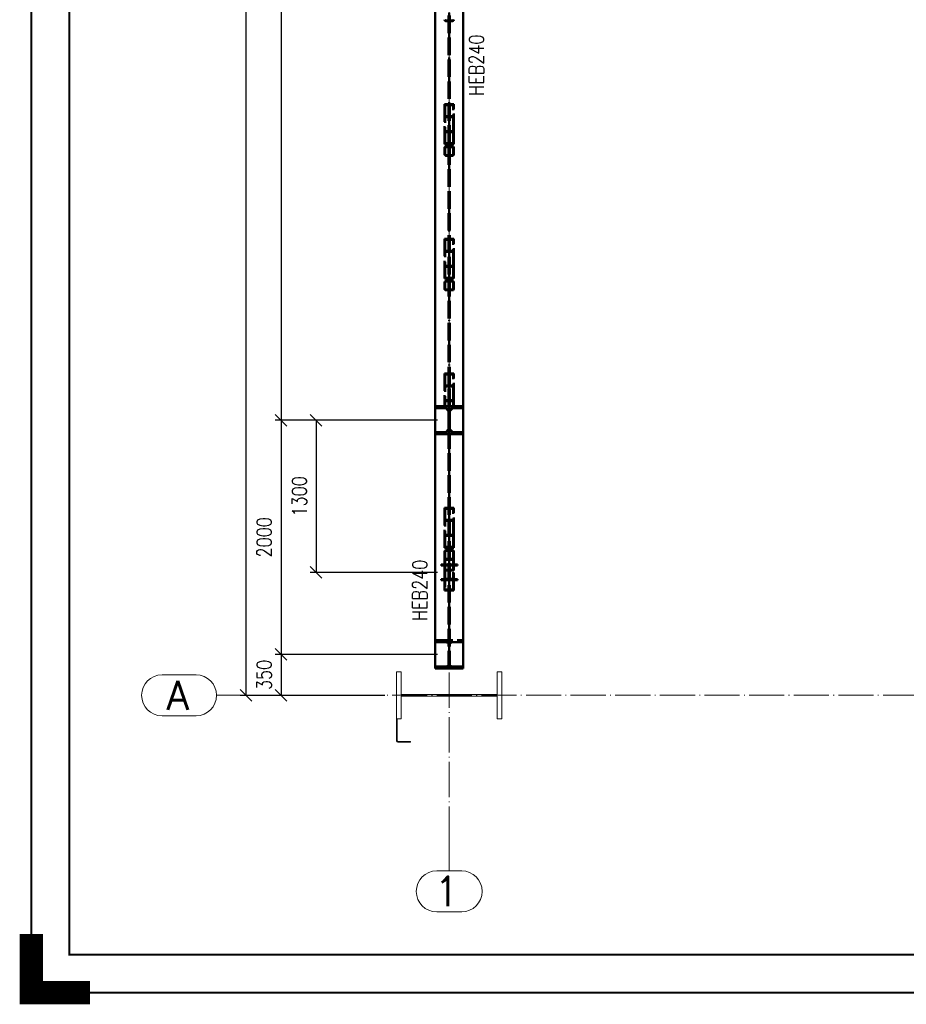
# Paper-space layout 'Layout1' of a CAD drawing. Extents: x -2 to 1033, y -36 to 596.
# Tile 1 of 89: x -2 to 149, y -2 to 166. Entities that reach past the tile are written whole.
import ezdxf
from ezdxf.enums import TextEntityAlignment as Align

# ---------------------------------------------------------------- set-up
doc = ezdxf.new("R2010")
doc.units = 0
for name, pattern in [('ACAD_ISO02W100', [15, 12, -3]), ('ACAD_ISO04W100', [30.5, 24, -3, 0.5, -3]), ('HP_01_CER_B', [8, 5, -1, 1, -1])]:
    doc.linetypes.add(name, pattern=pattern)
doc.layers.get('0').update_dxf_attribs({"linetype": 'CONTINUOUS'})
doc.layers.get('DEFPOINTS').update_dxf_attribs({"color": 132, "linetype": 'CONTINUOUS'})
doc.layers.add('RAMECEK_HP', color=251, linetype='CONTINUOUS')
for name, color, linetype, lineweight in [('SS_1.ET-HALA_TaO-KCE_OPLASTENI', 9, 'CONTINUOUS', 13), ('SS_1.ET-HALA_TaO-RASTR', 7, 'HP_01_CER_B', 13), ('SS_1.ET-HALA_TaO-SLOUP', 9, 'CONTINUOUS', 13), ('SS_2.ET-HALA_TaO-VESTAVBA_A1÷B2-VAZBA', 200, 'CONTINUOUS', 50), ('SS_2.ET-HALA_TaO-VESTAVBA_A1÷B2-VAZBA2', 51, 'CONTINUOUS', 50), ('SS_KOTY', 3, 'CONTINUOUS', 25), ('SS_POPIS_PROFILU', 13, 'CONTINUOUS', 25), ('SS_SRAFY', 8, 'CONTINUOUS', 18)]:
    doc.layers.add(name, color=color, linetype=linetype, lineweight=lineweight)
doc.styles.add('ROMANS', font='romans.shx', dxfattribs={"width": 0.8})
doc.styles.add('romans.shx', font='romans.shx', dxfattribs={"height": 5})
doc.dimstyles.new('A-1_(2.5)_50AS', dxfattribs={"dimtxt": 2.5, "dimasz": 2, "dimexe": 1, "dimexo": 2, "dimgap": 0, "dimtad": 0, "dimdec": 1, "dimlfac": 50, "dimrnd": 1, "dimtxsty": 'ROMANS', "dimblk1": 'OBLIQUE', "dimblk2": 'OBLIQUE', "dimsah": 1, "dimcen": 2, "dimclrd": 256, "dimclre": 256, "dimclrt": 256, "dimadec": 1, "dimazin": 2, "dimtfac": 0.714286, "dimtdec": 1, "dimtmove": 0, "dimatfit": 3, "dimldrblk": 'OPEN', "dimfxl": 1, "dimtvp": 1.142857, "dimtfill": 1, "dimtolj": 1, "dimlwd": -1, "dimlwe": -1, "dimarcsym": 0})

# ---------------------------------------------------------------- blocks, each defined once
blk = doc.blocks.new('*U6')
at = {"layer": 'RAMECEK_HP', "lineweight": 35, "const_width": 0.35}
for points in [[(0, 594), (0, 0), (841, 0), (841, 594)], [(6.5, 587.5), (6.5, 6.5), (834.5, 6.5), (834.5, 587.5)]]:
    blk.add_lwpolyline(points, close=True, dxfattribs=at)
at = {"layer": 'RAMECEK_HP', "lineweight": 40, "const_width": 4}
blk.add_lwpolyline([(0, 10), (0, 0), (10, 0)], dxfattribs=at)
at = {"layer": 'DEFPOINTS', "style": 'ROMANS', "width": 0.8}
blk.add_attdef('TISK', text='', height=10, dxfattribs=at).set_placement((841, -33), align=Align.RIGHT)
blk = doc.blocks.new('_Oblique')
at = {"color": 0, "linetype": 'ByBlock', "lineweight": -2}
blk.add_line((-0.5, -0.5), (0.5, 0.5), dxfattribs=at)
blk = doc.blocks.new('*D17')
at = {"layer": 'DEFPOINTS', "color": 0, "transparency": 16777216}
for p in [(71.39, 281.79, -6037.86), (42.65, 97.79), (71.39, 97.79, -6039.2)]:
    blk.add_point(p, dxfattribs=at)
at = {"layer": 'SS_KOTY', "transparency": 16777216}
for p, q in [((69.39, 281.79), (41.65, 281.79)), ((42.65, 281.79), (42.65, 97.79)), ((69.39, 97.79), (41.65, 97.79))]:
    blk.add_line(p, q, dxfattribs=at)
at = {"layer": 'SS_KOTY', "transparency": 16777216, "xscale": 2, "yscale": 2, "zscale": 2}
for p, rotation in [((42.65, 281.79), 90), ((42.65, 97.79), 270)]:
    blk.add_blockref('_Oblique', p, dxfattribs=dict(at, rotation=rotation))
at = {"layer": 'SS_KOTY', "transparency": 16777216, "insert": (39.79, 189.79), "char_height": 2.5, "attachment_point": 5, "rotation": 90, "style": 'ROMANS', "bg_fill": 3, "box_fill_scale": 1.1, "bg_fill_color": 256, "bg_fill_true_color": 13158600, "bg_fill_transparency": 0}
blk.add_mtext('\\A1;9200', dxfattribs=at)
blk = doc.blocks.new('_OPEN')
at = {"color": 0, "linetype": 'ByBlock'}
for p, q in [((-1, 0.167), (0, 0)), ((0, 0), (-1, -0.167)), ((0, 0), (-1, 0))]:
    blk.add_line(p, q, dxfattribs=at)
blk = doc.blocks.new('*D20')
at = {"layer": 'DEFPOINTS', "color": 0, "transparency": 16777216}
for p in [(71.39, 97.79, -6039.2), (42.65, 57.79), (71.39, 57.79, -6039.2)]:
    blk.add_point(p, dxfattribs=at)
at = {"layer": 'SS_KOTY', "transparency": 16777216}
for p, q in [((69.39, 97.79), (41.65, 97.79)), ((42.65, 97.79), (42.65, 57.79)), ((69.39, 57.79), (41.65, 57.79))]:
    blk.add_line(p, q, dxfattribs=at)
at = {"layer": 'SS_KOTY', "transparency": 16777216, "xscale": 2, "yscale": 2, "zscale": 2}
for p, rotation in [((42.65, 97.79), 90), ((42.65, 57.79), 270)]:
    blk.add_blockref('_Oblique', p, dxfattribs=dict(at, rotation=rotation))
at = {"layer": 'SS_KOTY', "transparency": 16777216, "insert": (39.79, 77.79), "char_height": 2.5, "attachment_point": 5, "rotation": 90, "style": 'ROMANS', "bg_fill": 3, "box_fill_scale": 1.1, "bg_fill_color": 256, "bg_fill_true_color": 13158600, "bg_fill_transparency": 0}
blk.add_mtext('\\A1;2000', dxfattribs=at)
blk = doc.blocks.new('*D21')
at = {"layer": 'DEFPOINTS', "color": 0, "transparency": 16777216}
for p in [(71.39, 57.79, -6039.2), (42.65, 50.79), (62.39, 50.79, -6021.9)]:
    blk.add_point(p, dxfattribs=at)
at = {"layer": 'SS_KOTY', "transparency": 16777216}
for p, q in [((69.39, 57.79), (41.65, 57.79)), ((42.65, 57.79), (42.65, 50.79)), ((60.39, 50.79), (41.65, 50.79))]:
    blk.add_line(p, q, dxfattribs=at)
at = {"layer": 'SS_KOTY', "transparency": 16777216, "xscale": 2, "yscale": 2, "zscale": 2}
for p, rotation in [((42.65, 57.79), 90), ((42.65, 50.79), 270)]:
    blk.add_blockref('_Oblique', p, dxfattribs=dict(at, rotation=rotation))
at = {"layer": 'SS_KOTY', "transparency": 16777216, "insert": (39.79, 54.29), "char_height": 2.5, "attachment_point": 5, "rotation": 90, "style": 'ROMANS', "bg_fill": 3, "box_fill_scale": 1.1, "bg_fill_color": 256, "bg_fill_true_color": 13158600, "bg_fill_transparency": 0}
blk.add_mtext('\\A1;350', dxfattribs=at)
blk = doc.blocks.new('*D22')
at = {"layer": 'DEFPOINTS', "color": 0, "transparency": 16777216}
for p in [(71.39, 97.79, -6039.2), (48.65, 71.79), (71.39, 71.79, -6021.9)]:
    blk.add_point(p, dxfattribs=at)
at = {"layer": 'SS_KOTY', "transparency": 16777216}
for p, q in [((69.39, 97.79), (47.65, 97.79)), ((48.65, 97.79), (48.65, 71.79)), ((69.39, 71.79), (47.65, 71.79))]:
    blk.add_line(p, q, dxfattribs=at)
at = {"layer": 'SS_KOTY', "transparency": 16777216, "xscale": 2, "yscale": 2, "zscale": 2}
for p, rotation in [((48.65, 97.79), 90), ((48.65, 71.79), 270)]:
    blk.add_blockref('_Oblique', p, dxfattribs=dict(at, rotation=rotation))
at = {"layer": 'SS_KOTY', "transparency": 16777216, "insert": (45.79, 84.79), "char_height": 2.5, "attachment_point": 5, "rotation": 90, "style": 'ROMANS', "bg_fill": 3, "box_fill_scale": 1.1, "bg_fill_color": 256, "bg_fill_true_color": 13158600, "bg_fill_transparency": 0}
blk.add_mtext('\\A1;1300', dxfattribs=at)
blk = doc.blocks.new('*D23')
at = {"layer": 'DEFPOINTS', "color": 0, "transparency": 16777216}
for p in [(62.39, 310.79, -6021.9), (36.65, 50.79), (62.39, 50.79, -6021.9)]:
    blk.add_point(p, dxfattribs=at)
at = {"layer": 'SS_KOTY', "transparency": 16777216}
for p, q in [((60.39, 310.79), (35.65, 310.79)), ((36.65, 310.79), (36.65, 50.79)), ((60.39, 50.79), (35.65, 50.79))]:
    blk.add_line(p, q, dxfattribs=at)
at = {"layer": 'SS_KOTY', "transparency": 16777216, "xscale": 2, "yscale": 2, "zscale": 2}
for p, rotation in [((36.65, 310.79), 90), ((36.65, 50.79), 270)]:
    blk.add_blockref('_Oblique', p, dxfattribs=dict(at, rotation=rotation))
at = {"layer": 'SS_KOTY', "transparency": 16777216, "insert": (33.79, 180.79), "char_height": 2.5, "attachment_point": 5, "rotation": 90, "style": 'ROMANS', "bg_fill": 3, "box_fill_scale": 1.1, "bg_fill_color": 256, "bg_fill_true_color": 13158600, "bg_fill_transparency": 0}
blk.add_mtext('\\A1;13000', dxfattribs=at)

psp = doc.layouts.get("Layout1")

# ---------------------------------------------------------------- linework, layer by layer
at = {"layer": 'SS_1.ET-HALA_TaO-KCE_OPLASTENI', "color": 5, "linetype": 'Continuous', "ltscale": 0.25}
for p, q in [((62.3907, 46.7914), (62.5107, 46.7914)), ((62.3907, 46.7914), (62.3907, 42.9914)), ((62.5107, 42.9914), (62.5107, 46.7914)), ((64.7907, 42.9114), (62.5907, 42.9114)), ((62.5907, 42.7914), (64.7907, 42.7914)), ((64.7907, 42.7914), (64.7907, 42.9114))]:
    psp.add_line(p, q, dxfattribs=at)
psp.add_arc((62.5907, 42.9914), 0.2, 180, 270, dxfattribs=at)
at = {"layer": 'SS_1.ET-HALA_TaO-KCE_OPLASTENI', "color": 5, "linetype": 'Continuous', "ltscale": 0.25, "extrusion": (-2.27374e-13, -9.41813e-14, -1)}
psp.add_arc((-62.5907, 42.9914), 0.08, 270, 0, dxfattribs=at)
at = {"layer": 'SS_1.ET-HALA_TaO-RASTR', "linetype": 'Continuous', "ltscale": 0.25}
for p, q in [((28.1455, 54.2914), (22.3359, 54.2914)), ((22.3359, 47.2914), (28.1455, 47.2914)), ((73.5216, 20.7924), (69.2597, 20.7924)), ((69.2597, 13.7924), (73.5216, 13.7924))]:
    psp.add_line(p, q, dxfattribs=at)
at = {"layer": 'SS_1.ET-HALA_TaO-RASTR', "linetype": 'ACAD_ISO04W100', "ltscale": 0.25}
for p, q in [((71.3907, 25.7914), (71.3907, 25.7924)), ((71.3907, 25.7924), (71.3907, 20.7924))]:
    psp.add_line(p, q, dxfattribs=at)
at = {"layer": 'SS_1.ET-HALA_TaO-RASTR', "linetype": 'Continuous', "ltscale": 0.25}
for centre, start, end in [((22.3359, 50.7914), 90, 270), ((69.2597, 17.2924), 90, 270), ((73.5216, 17.2924), 270, 90)]:
    psp.add_arc(centre, 3.5, start, end, dxfattribs=at)
at = {"layer": 'SS_1.ET-HALA_TaO-SLOUP', "color": 5, "linetype": 'Continuous', "ltscale": 0.25}
for p, q in [((79.5907, 54.7914), (80.3907, 54.7914)), ((79.5907, 54.7914), (79.5907, 50.9414)), ((80.3907, 54.7914), (80.3907, 46.7914)), ((79.5907, 50.6414), (79.5907, 46.7914)), ((62.5107, 46.7914), (63.1907, 46.7914)), ((79.5907, 46.7914), (80.3907, 46.7914))]:
    psp.add_line(p, q, dxfattribs=at)
at = {"layer": 'SS_2.ET-HALA_TaO-VESTAVBA_A1÷B2-VAZBA', "color": 1, "linetype": 'Continuous', "ltscale": 0.25}
for p, q in [((73.7907, 100.1914), (73.7907, 187.5914)), ((73.7907, 99.8514), (73.7907, 100.1914)), ((73.7907, 95.7514), (73.7907, 99.8314)), ((73.7907, 95.3914), (73.7907, 95.7314)), ((73.7907, 55.3914), (73.7907, 95.3914))]:
    psp.add_line(p, q, dxfattribs=at)
at = {"layer": 'SS_2.ET-HALA_TaO-VESTAVBA_A1÷B2-VAZBA2', "color": 1, "linetype": 'Continuous', "ltscale": 0.25}
for p, q in [((72.7907, 72.9514), (72.7907, 73.1214)), ((72.7907, 70.4614), (72.7907, 70.6314))]:
    psp.add_line(p, q, dxfattribs=at)

# ---------------------------------------------------------------- block references
at = {"layer": 'RAMECEK_HP'}
psp.add_blockref('*U6', (0, 0), dxfattribs=at)

# ---------------------------------------------------------------- texts
at = {"layer": 'SS_1.ET-HALA_TaO-RASTR', "color": 7, "style": 'romans.shx'}
for s, p in [('A', (23.0928, 48.2914)), ('1', (68.8208, 14.7924))]:
    psp.add_text(s, height=5, dxfattribs=at).set_placement(p)
at = {"layer": 'SS_POPIS_PROFILU', "color": 13, "style": 'romans.shx', "width": 0.8}
psp.add_text('HEB240', height=2.5, rotation=90, dxfattribs=at).set_placement((77.2907, 153.2442))

# ---------------------------------------------------------------- next in the draw order: dimensions: what is measured, and where the dimension line sits
at = {"layer": 'SS_KOTY'}
dim = psp.add_linear_dim(base=(42.6455, 97.7914), p1=(71.3907, 281.7914, -6037.86), p2=(71.3907, 97.7914, -6039.2), angle=90, dimstyle='A-1_(2.5)_50AS', dxfattribs=at)
dim.commit()
dim.dimension.update_dxf_attribs({"geometry": '*D17', "text_midpoint": (39.7883, 189.7914)})

# ---------------------------------------------------------------- next in the draw order: linework, layer by layer
at = {"layer": 'SS_2.ET-HALA_TaO-VESTAVBA_A1÷B2-VAZBA', "color": 3, "linetype": 'ACAD_ISO02W100', "ltscale": 0.25}
for p, q in [((71.2907, 100.1914), (71.2907, 279.3914)), ((71.4907, 100.1914), (71.4907, 279.3914)), ((70.8307, 166.1114), (71.9507, 166.1114)), ((71.9507, 165.9914), (70.8307, 165.9914)), ((72.1907, 151.7995), (70.5907, 151.7995)), ((70.5907, 151.7995), (70.5907, 147.1995)), ((72.0707, 151.6333), (70.7107, 151.6333)), ((70.7107, 151.6333), (70.7107, 147.0333)), ((72.0707, 147.0333), (72.0707, 151.6333)), ((72.1907, 147.1995), (72.1907, 151.7995)), ((72.0707, 149.7496), (70.7107, 149.7496)), ((72.1907, 149.5834), (70.5907, 149.5834)), ((70.5907, 147.1995), (72.1907, 147.1995)), ((70.5907, 147.1995), (70.5907, 144.9834)), ((70.7107, 147.0333), (72.0707, 147.0333)), ((70.7107, 147.0333), (70.7107, 145.1496)), ((72.0707, 145.1496), (72.0707, 147.0333)), ((72.1907, 147.0333), (72.1907, 147.1995)), ((72.1907, 144.9834), (72.1907, 147.0333)), ((70.5907, 144.9834), (72.1907, 144.9834)), ((70.7107, 145.1496), (72.0707, 145.1496)), ((70.5907, 144.3514), (70.5907, 143.2314)), ((70.7107, 144.3514), (70.7107, 143.2314)), ((70.8307, 144.5914), (71.9507, 144.5914)), ((71.9507, 144.4714), (70.8307, 144.4714)), ((70.8307, 143.1114), (71.9507, 143.1114)), ((72.0707, 143.2314), (72.0707, 144.3514)), ((72.1907, 143.2314), (72.1907, 144.3514)), ((71.9507, 142.9914), (70.8307, 142.9914)), ((72.1907, 128.7995), (70.5907, 128.7995)), ((70.5907, 128.7995), (70.5907, 124.1995)), ((72.0707, 128.6333), (70.7107, 128.6333)), ((70.7107, 128.6333), (70.7107, 124.0333)), ((72.0707, 124.0333), (72.0707, 128.6333)), ((72.1907, 124.1995), (72.1907, 128.7995)), ((72.1907, 126.5834), (70.5907, 126.5834)), ((72.0707, 126.7496), (70.7107, 126.7496)), ((70.5907, 124.1995), (72.1907, 124.1995)), ((70.5907, 124.1995), (70.5907, 121.9834)), ((70.7107, 124.0333), (72.0707, 124.0333)), ((70.7107, 124.0333), (70.7107, 122.1496)), ((72.0707, 122.1496), (72.0707, 124.0333)), ((72.1907, 124.0333), (72.1907, 124.1995)), ((72.1907, 121.9834), (72.1907, 124.0333)), ((70.5907, 121.9834), (72.1907, 121.9834)), ((70.5907, 121.3514), (70.5907, 120.2314)), ((70.7107, 122.1496), (72.0707, 122.1496)), ((70.7107, 121.3514), (70.7107, 120.2314)), ((70.8307, 121.5914), (71.9507, 121.5914)), ((71.9507, 121.4714), (70.8307, 121.4714)), ((72.0707, 120.2314), (72.0707, 121.3514)), ((72.1907, 120.2314), (72.1907, 121.3514)), ((70.8307, 120.1114), (71.9507, 120.1114)), ((71.9507, 119.9914), (70.8307, 119.9914)), ((72.1907, 105.7995), (70.5907, 105.7995)), ((70.5907, 105.7995), (70.5907, 101.1995)), ((72.0707, 105.6333), (70.7107, 105.6333)), ((70.7107, 105.6333), (70.7107, 101.0333)), ((72.0707, 101.0333), (72.0707, 105.6333)), ((72.1907, 101.1995), (72.1907, 105.7995)), ((72.1907, 103.5834), (70.5907, 103.5834)), ((72.0707, 103.7496), (70.7107, 103.7496)), ((70.5907, 101.1995), (72.1907, 101.1995)), ((70.5907, 101.1995), (70.5907, 100.1914)), ((70.7107, 101.0333), (72.0707, 101.0333)), ((70.7107, 101.0333), (70.7107, 100.1914)), ((72.0707, 100.1914), (72.0707, 101.0333)), ((72.1907, 100.1914), (72.1907, 101.1995))]:
    psp.add_line(p, q, dxfattribs=at)
at = {"layer": 'SS_2.ET-HALA_TaO-VESTAVBA_A1÷B2-VAZBA', "color": 1, "linetype": 'Continuous', "ltscale": 0.25}
for p, q in [((68.9907, 100.1914), (68.9907, 187.5914)), ((73.7907, 100.1914), (68.9907, 100.1914)), ((68.9907, 99.8514), (68.9907, 100.1914)), ((68.9907, 99.8514), (70.8707, 99.8514)), ((70.7907, 99.8314), (68.9907, 99.8314)), ((71.9107, 99.8514), (73.7907, 99.8514)), ((73.7907, 99.8314), (71.9907, 99.8314))]:
    psp.add_line(p, q, dxfattribs=at)
at = {"layer": 'SS_2.ET-HALA_TaO-VESTAVBA_A1÷B2-VAZBA', "color": 7, "linetype": 'ACAD_ISO04W100', "ltscale": 0.25}
for p, q in [((71.3907, 150.6914), (71.3907, 143.7914)), ((71.3907, 127.6914), (71.3907, 120.7914))]:
    psp.add_line(p, q, dxfattribs=at)
at = {"layer": 'SS_2.ET-HALA_TaO-VESTAVBA_A1÷B2-VAZBA', "color": 3, "linetype": 'ACAD_ISO02W100', "ltscale": 0.25}
for centre, start, end in [((70.8307, 166.2314), 180, 270), ((71.9507, 166.2314), 270, 0), ((70.8307, 144.3514), 90, 180), ((70.8307, 143.2314), 180, 270), ((71.9507, 144.3514), 0, 90), ((71.9507, 143.2314), 270, 0), ((70.8307, 121.3514), 90, 180), ((71.9507, 121.3514), 0, 90), ((70.8307, 120.2314), 180, 270), ((71.9507, 120.2314), 270, 0)]:
    psp.add_arc(centre, 0.24, start, end, dxfattribs=at)
at = {"layer": 'SS_2.ET-HALA_TaO-VESTAVBA_A1÷B2-VAZBA', "color": 3, "linetype": 'ACAD_ISO02W100', "ltscale": 0.25, "extrusion": (-1.51582e-13, -6.27875e-14, -1)}
for centre in [(-70.8307, 166.2314), (-70.8307, 120.2314)]:
    psp.add_arc(centre, 0.12, 270, 0, dxfattribs=at)
at = {"layer": 'SS_2.ET-HALA_TaO-VESTAVBA_A1÷B2-VAZBA', "color": 3, "linetype": 'ACAD_ISO02W100', "ltscale": 0.25, "extrusion": (6.27875e-14, -1.51582e-13, -1)}
for centre in [(-71.9507, 166.2314), (-71.9507, 120.2314)]:
    psp.add_arc(centre, 0.12, 180, 270, dxfattribs=at)
at = {"layer": 'SS_2.ET-HALA_TaO-VESTAVBA_A1÷B2-VAZBA', "color": 3, "linetype": 'ACAD_ISO02W100', "ltscale": 0.25, "extrusion": (-3.03165e-13, 1.25575e-13, -1)}
psp.add_arc((-70.8307, 144.3514), 0.12, 0, 90, dxfattribs=at)
at = {"layer": 'SS_2.ET-HALA_TaO-VESTAVBA_A1÷B2-VAZBA', "color": 3, "linetype": 'ACAD_ISO02W100', "ltscale": 0.25, "extrusion": (-3.03165e-13, -1.25575e-13, -1)}
psp.add_arc((-70.8307, 143.2314), 0.12, 270, 0, dxfattribs=at)
at = {"layer": 'SS_2.ET-HALA_TaO-VESTAVBA_A1÷B2-VAZBA', "color": 3, "linetype": 'ACAD_ISO02W100', "ltscale": 0.25, "extrusion": (1.25575e-13, 3.03165e-13, -1)}
psp.add_arc((-71.9507, 144.3514), 0.12, 90, 180, dxfattribs=at)
at = {"layer": 'SS_2.ET-HALA_TaO-VESTAVBA_A1÷B2-VAZBA', "color": 3, "linetype": 'ACAD_ISO02W100', "ltscale": 0.25, "extrusion": (1.25575e-13, -3.03165e-13, -1)}
psp.add_arc((-71.9507, 143.2314), 0.12, 180, 270, dxfattribs=at)
at = {"layer": 'SS_2.ET-HALA_TaO-VESTAVBA_A1÷B2-VAZBA', "color": 3, "linetype": 'ACAD_ISO02W100', "ltscale": 0.25, "extrusion": (-1.51582e-13, 6.27875e-14, -1)}
psp.add_arc((-70.8307, 121.3514), 0.12, 0, 90, dxfattribs=at)
at = {"layer": 'SS_2.ET-HALA_TaO-VESTAVBA_A1÷B2-VAZBA', "color": 3, "linetype": 'ACAD_ISO02W100', "ltscale": 0.25, "extrusion": (6.27875e-14, 1.51582e-13, -1)}
psp.add_arc((-71.9507, 121.3514), 0.12, 90, 180, dxfattribs=at)

# ---------------------------------------------------------------- next in the draw order: dimensions: what is measured, and where the dimension line sits
at = {"layer": 'SS_KOTY'}
dim = psp.add_linear_dim(base=(42.6455, 57.7914), p1=(71.3907, 97.7914, -6039.2), p2=(71.3907, 57.7914, -6039.2), angle=90, dimstyle='A-1_(2.5)_50AS', override={"dimtmove": 1}, dxfattribs=at)
dim.commit()
dim.dimension.update_dxf_attribs({"geometry": '*D20', "text_midpoint": (39.7883, 77.7914)})

# ---------------------------------------------------------------- next in the draw order: linework, layer by layer
at = {"layer": 'SS_2.ET-HALA_TaO-VESTAVBA_A1÷B2-VAZBA', "color": 3, "linetype": 'ACAD_ISO02W100', "ltscale": 0.25}
for p, q in [((70.5907, 68.711), (72.1907, 68.711)), ((70.7107, 68.8581), (72.0707, 68.8581)), ((68.9907, 60.1914), (73.7907, 60.1914)), ((68.9907, 59.8514), (70.8707, 59.8514)), ((71.9107, 59.8514), (73.7907, 59.8514))]:
    psp.add_line(p, q, dxfattribs=at)

# ---------------------------------------------------------------- next in the draw order: dimensions: what is measured, and where the dimension line sits
at = {"layer": 'SS_KOTY'}
dim = psp.add_linear_dim(base=(48.6455, 71.7914), p1=(71.3907, 97.7914, -6039.2), p2=(71.3907, 71.7914, -6021.9), angle=90, dimstyle='A-1_(2.5)_50AS', dxfattribs=at)
dim.commit()
dim.dimension.update_dxf_attribs({"geometry": '*D22', "text_midpoint": (45.7883, 84.7914)})
dim = psp.add_linear_dim(base=(42.6455, 50.7914), p1=(71.3907, 57.7914, -6039.2), p2=(62.3907, 50.7914, -6021.9), angle=90, dimstyle='A-1_(2.5)_50AS', override={"dimtmove": 1}, dxfattribs=at)
dim.commit()
dim.dimension.update_dxf_attribs({"geometry": '*D21', "text_midpoint": (39.7883, 54.2914)})

# ---------------------------------------------------------------- next in the draw order: hatches: boundary and pattern name
at = {"layer": 'SS_SRAFY'}
h = psp.add_hatch(dxfattribs=at)
h.set_pattern_fill('ANSI31', color=5, scale=0.02, style=0)
h.set_pattern_definition([(45, (68.990654, 187.591407), (-0.04490128, 0.04490128), [])])
h.paths.add_polyline_path([(69.9907, 70.6314), (69.9907, 70.4614), (72.7907, 70.4614), (72.7907, 70.6314), (71.6857, 70.6314, -0.41421356), (71.4457, 70.8714), (71.4457, 72.7114, -0.41421356), (71.6857, 72.9514), (72.7907, 72.9514), (72.7907, 73.1214), (69.9907, 73.1214), (69.9907, 72.9514), (71.0957, 72.9514, -0.41421356), (71.3357, 72.7114), (71.3357, 70.8714, -0.41421356), (71.0957, 70.6314)], flags=0)

# ---------------------------------------------------------------- next in the draw order: linework, layer by layer
at = {"layer": 'SS_1.ET-HALA_TaO-RASTR', "linetype": 'ACAD_ISO04W100', "ltscale": 0.25}
psp.add_line((71.3907, 25.7914), (71.3907, 348.4727), dxfattribs=at)
at = {"layer": 'SS_2.ET-HALA_TaO-VESTAVBA_A1÷B2-VAZBA', "color": 7, "linetype": 'ACAD_ISO04W100', "ltscale": 0.25}
for p, q in [((71.3907, 281.7914), (71.3907, 97.7914)), ((71.3907, 104.6914), (71.3907, 97.7914)), ((71.3907, 97.7914), (71.3907, 57.7914)), ((71.3907, 81.6914), (71.3907, 74.7914)), ((71.3907, 69.6914), (71.3907, 74.7914))]:
    psp.add_line(p, q, dxfattribs=at)
at = {"layer": 'SS_2.ET-HALA_TaO-VESTAVBA_A1÷B2-VAZBA', "color": 1, "linetype": 'Continuous', "ltscale": 0.25}
for p, q in [((68.9907, 95.7514), (68.9907, 99.8314)), ((71.2907, 99.3314), (70.7907, 99.8314)), ((71.2907, 96.1514), (71.2907, 99.4314)), ((71.9907, 99.8314), (71.4907, 99.3314)), ((71.4907, 96.1514), (71.4907, 99.4314)), ((70.7907, 95.7514), (71.2907, 96.2514)), ((71.4907, 96.2514), (71.9907, 95.7514)), ((68.9907, 95.7514), (70.7907, 95.7514)), ((70.8707, 95.7314), (68.9907, 95.7314)), ((68.9907, 95.3914), (68.9907, 95.7314)), ((73.7907, 95.3914), (68.9907, 95.3914)), ((68.9907, 55.3914), (68.9907, 95.3914)), ((73.7907, 95.7314), (71.9107, 95.7314)), ((71.9907, 95.7514), (73.7907, 95.7514)), ((68.9907, 55.3914), (73.7907, 55.3914))]:
    psp.add_line(p, q, dxfattribs=at)
at = {"layer": 'SS_2.ET-HALA_TaO-VESTAVBA_A1÷B2-VAZBA', "color": 3, "linetype": 'ACAD_ISO02W100', "ltscale": 0.25}
for p, q in [((71.2907, 55.3914), (71.2907, 95.3914)), ((71.4907, 55.3914), (71.4907, 95.3914)), ((72.1907, 82.7995), (70.5907, 82.7995)), ((70.5907, 82.7995), (70.5907, 78.1995)), ((72.0707, 82.6333), (70.7107, 82.6333)), ((70.7107, 82.6333), (70.7107, 78.0333)), ((72.0707, 78.0333), (72.0707, 82.6333)), ((72.1907, 78.1995), (72.1907, 82.7995)), ((72.1907, 80.5834), (70.5907, 80.5834)), ((72.0707, 80.7496), (70.7107, 80.7496)), ((70.5907, 78.1995), (72.1907, 78.1995)), ((70.5907, 78.1995), (70.5907, 75.9834)), ((70.7107, 78.0333), (72.0707, 78.0333)), ((70.7107, 78.0333), (70.7107, 76.1496)), ((72.0707, 76.1496), (72.0707, 78.0333)), ((72.1907, 78.0333), (72.1907, 78.1995)), ((72.1907, 75.9834), (72.1907, 78.0333)), ((70.5907, 75.9834), (72.1907, 75.9834)), ((70.7107, 76.1496), (72.0707, 76.1496)), ((70.5907, 75.3514), (70.5907, 74.2314)), ((72.1907, 74.0718), (70.5907, 74.0718)), ((70.5907, 74.0718), (70.5907, 72.111)), ((70.7107, 75.3514), (70.7107, 74.2314)), ((70.8307, 75.5914), (71.9507, 75.5914)), ((71.9507, 75.4714), (70.8307, 75.4714)), ((70.8307, 74.1114), (71.9507, 74.1114)), ((72.0707, 74.2314), (72.0707, 75.3514)), ((72.1907, 74.2314), (72.1907, 75.3514)), ((72.1907, 72.111), (72.1907, 74.0718)), ((72.0707, 73.9247), (70.7107, 73.9247)), ((70.7107, 73.9247), (70.7107, 73.1214)), ((70.7107, 73.1214), (70.7107, 72.2581)), ((71.9507, 73.9914), (70.8307, 73.9914)), ((72.0707, 73.1214), (72.0707, 73.9247)), ((72.0707, 72.9514), (72.0707, 73.1214)), ((72.0707, 72.2581), (72.0707, 72.9514)), ((72.1907, 72.111), (70.5907, 72.111)), ((70.5907, 72.111), (70.5907, 70.6314)), ((70.5907, 70.6718), (72.1907, 70.6718)), ((72.0707, 72.2581), (70.7107, 72.2581)), ((70.7107, 72.2581), (70.7107, 68.8581)), ((72.0707, 68.8581), (72.0707, 72.2581)), ((72.1907, 68.711), (72.1907, 72.111)), ((70.5907, 70.6314), (70.5907, 68.711)), ((70.7107, 70.5247), (72.0707, 70.5247)), ((70.8707, 55.7314), (68.9907, 55.7314)), ((73.7907, 55.7314), (71.9107, 55.7314))]:
    psp.add_line(p, q, dxfattribs=at)
at = {"layer": 'SS_2.ET-HALA_TaO-VESTAVBA_A1÷B2-VAZBA', "color": 1, "linetype": 'Continuous', "ltscale": 0.25, "extrusion": (0, 0, -1)}
for centre, start, end in [((-70.8707, 99.4314), 90, 180), ((-71.9107, 99.4314), 0, 90), ((-70.8707, 96.1514), 180, 270), ((-71.9107, 96.1514), 270, 0)]:
    psp.add_arc(centre, 0.42, start, end, dxfattribs=at)
at = {"layer": 'SS_2.ET-HALA_TaO-VESTAVBA_A1÷B2-VAZBA', "color": 3, "linetype": 'ACAD_ISO02W100', "ltscale": 0.25}
for centre, start, end in [((70.8307, 75.3514), 90, 180), ((70.8307, 74.2314), 180, 270), ((71.9507, 75.3514), 0, 90), ((71.9507, 74.2314), 270, 0)]:
    psp.add_arc(centre, 0.24, start, end, dxfattribs=at)
at = {"layer": 'SS_2.ET-HALA_TaO-VESTAVBA_A1÷B2-VAZBA', "color": 3, "linetype": 'ACAD_ISO02W100', "ltscale": 0.25, "extrusion": (-1.51582e-13, 6.27875e-14, -1)}
psp.add_arc((-70.8307, 75.3514), 0.12, 0, 90, dxfattribs=at)
at = {"layer": 'SS_2.ET-HALA_TaO-VESTAVBA_A1÷B2-VAZBA', "color": 3, "linetype": 'ACAD_ISO02W100', "ltscale": 0.25, "extrusion": (-4.54747e-13, -1.88363e-13, -1)}
psp.add_arc((-70.8307, 74.2314), 0.12, 270, 0, dxfattribs=at)
at = {"layer": 'SS_2.ET-HALA_TaO-VESTAVBA_A1÷B2-VAZBA', "color": 3, "linetype": 'ACAD_ISO02W100', "ltscale": 0.25, "extrusion": (6.27875e-14, 1.51582e-13, -1)}
psp.add_arc((-71.9507, 75.3514), 0.12, 90, 180, dxfattribs=at)
at = {"layer": 'SS_2.ET-HALA_TaO-VESTAVBA_A1÷B2-VAZBA', "color": 3, "linetype": 'ACAD_ISO02W100', "ltscale": 0.25, "extrusion": (1.88363e-13, -4.54747e-13, -1)}
psp.add_arc((-71.9507, 74.2314), 0.12, 180, 270, dxfattribs=at)
at = {"layer": 'SS_2.ET-HALA_TaO-VESTAVBA_A1÷B2-VAZBA', "color": 3, "linetype": 'ACAD_ISO02W100', "ltscale": 0.25, "extrusion": (5.38179e-14, 1.29928e-13, -1)}
psp.add_arc((-70.8707, 59.4314), 0.42, 90, 180, dxfattribs=at)
at = {"layer": 'SS_2.ET-HALA_TaO-VESTAVBA_A1÷B2-VAZBA', "color": 3, "linetype": 'ACAD_ISO02W100', "ltscale": 0.25, "extrusion": (-1.29928e-13, 5.38179e-14, -1)}
psp.add_arc((-71.9107, 59.4314), 0.42, 0, 90, dxfattribs=at)
at = {"layer": 'SS_2.ET-HALA_TaO-VESTAVBA_A1÷B2-VAZBA', "color": 3, "linetype": 'ACAD_ISO02W100', "ltscale": 0.25, "extrusion": (5.38179e-14, -1.29928e-13, -1)}
psp.add_arc((-70.8707, 56.1514), 0.42, 180, 270, dxfattribs=at)
at = {"layer": 'SS_2.ET-HALA_TaO-VESTAVBA_A1÷B2-VAZBA', "color": 3, "linetype": 'ACAD_ISO02W100', "ltscale": 0.25, "extrusion": (-1.29928e-13, -5.38179e-14, -1)}
psp.add_arc((-71.9107, 56.1514), 0.42, 270, 0, dxfattribs=at)
at = {"layer": 'SS_2.ET-HALA_TaO-VESTAVBA_A1÷B2-VAZBA2', "color": 1, "linetype": 'Continuous', "ltscale": 0.25}
for p, q in [((72.7907, 73.1214), (69.9907, 73.1214)), ((69.9907, 73.1214), (69.9907, 72.9514)), ((69.9907, 72.9514), (71.0957, 72.9514)), ((71.3357, 72.7114), (71.3357, 70.8714)), ((71.4457, 70.8714), (71.4457, 72.7114)), ((71.6857, 72.9514), (72.7907, 72.9514)), ((71.0957, 70.6314), (69.9907, 70.6314)), ((69.9907, 70.6314), (69.9907, 70.4614)), ((69.9907, 70.4614), (72.7907, 70.4614)), ((72.7907, 70.6314), (71.6857, 70.6314))]:
    psp.add_line(p, q, dxfattribs=at)
at = {"layer": 'SS_2.ET-HALA_TaO-VESTAVBA_A1÷B2-VAZBA2', "color": 1, "linetype": 'Continuous', "ltscale": 0.25, "extrusion": (0, 0, -1)}
for centre, start, end in [((-71.0957, 72.7114), 90, 180), ((-71.6857, 72.7114), 0, 90), ((-71.0957, 70.8714), 180, 270), ((-71.6857, 70.8714), 270, 0)]:
    psp.add_arc(centre, 0.24, start, end, dxfattribs=at)

# ---------------------------------------------------------------- next in the draw order: texts
at = {"layer": 'SS_POPIS_PROFILU', "color": 13, "style": 'romans.shx', "width": 0.8}
psp.add_text('HEB240', height=2.5, rotation=90, dxfattribs=at).set_placement((67.6334, 63.4993))

# ---------------------------------------------------------------- next in the draw order: dimensions: what is measured, and where the dimension line sits
at = {"layer": 'SS_KOTY'}
dim = psp.add_linear_dim(base=(36.6455, 50.7914), p1=(62.3907, 310.7914, -6021.9), p2=(62.3907, 50.7914, -6021.9), angle=90, dimstyle='A-1_(2.5)_50AS', dxfattribs=at)
dim.commit()
dim.dimension.update_dxf_attribs({"geometry": '*D23', "text_midpoint": (33.7883, 180.7914)})

# ---------------------------------------------------------------- next in the draw order: linework, layer by layer
at = {"layer": 'SS_1.ET-HALA_TaO-RASTR', "linetype": 'ACAD_ISO04W100', "ltscale": 0.25}
for p, q in [((36.6455, 50.7914), (31.6455, 50.7914)), ((46.3907, 50.7914), (36.6455, 50.7914)), ((46.3907, 50.7914), (580.7302, 50.7914))]:
    psp.add_line(p, q, dxfattribs=at)
at = {"layer": 'SS_1.ET-HALA_TaO-RASTR', "linetype": 'Continuous', "ltscale": 0.25}
psp.add_arc((28.1455, 50.7914), 3.5, 270, 90, dxfattribs=at)
at = {"layer": 'SS_1.ET-HALA_TaO-SLOUP', "color": 5, "linetype": 'Continuous', "ltscale": 0.25}
for p, q in [((62.3907, 54.7914), (63.1907, 54.7914)), ((62.3907, 54.7914), (62.3907, 46.7914)), ((63.1907, 50.9414), (63.1907, 54.7914)), ((79.5907, 50.9414), (63.1907, 50.9414)), ((63.1907, 50.6414), (79.5907, 50.6414)), ((63.1907, 46.7914), (63.1907, 50.6414))]:
    psp.add_line(p, q, dxfattribs=at)

doc.saveas('drawing.dxf')
